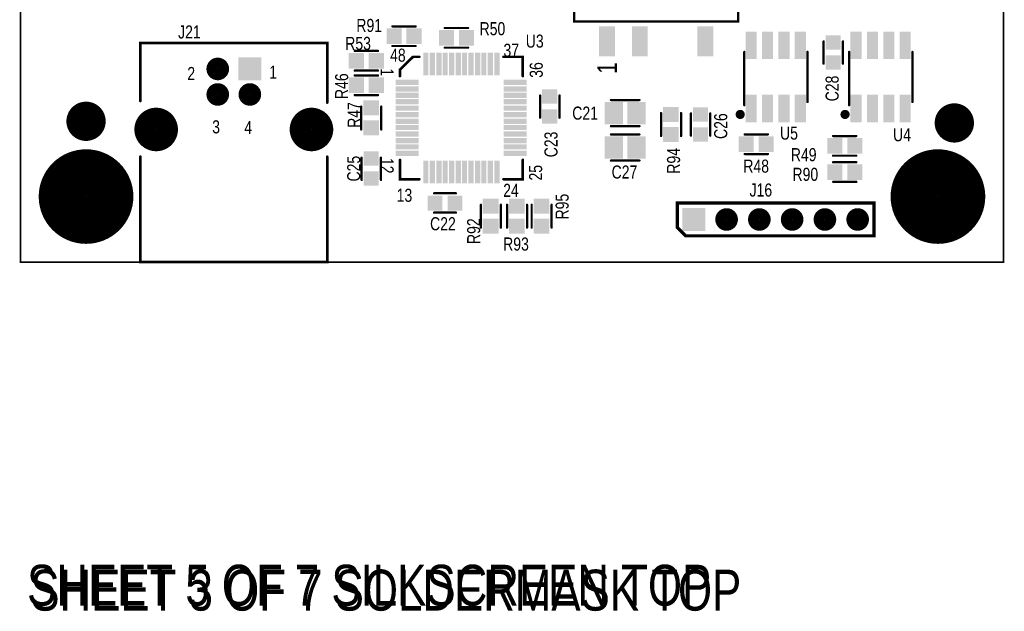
# Model space of a CAD drawing. Extents: x 0.61 to 3.61, y 0.19 to 4.26.
# Tile 1 of 16: x 0.61 to 3.61, y 0.19 to 2. Entities that reach past the tile are written whole.
import ezdxf

# ---------------------------------------------------------------- set-up
doc = ezdxf.new("R2010")
doc.units = 0

msp = doc.modelspace()

# ---------------------------------------------------------------- linework, layer by layer
at = {"const_width": 0.005}
msp.add_lwpolyline([(2.562, 4.258), (3.612, 4.258), (3.612, 1.258), (0.612, 1.258), (0.612, 4.258), (2.562, 4.258)], close=True, dxfattribs=at)
at = {"const_width": 0.0025}
for points in [[(0.6108, 1.258, 1), (0.6132, 1.258, 1)], [(3.6107, 1.258, 1), (3.6133, 1.258, 1)]]:
    msp.add_lwpolyline(points, format="xyb", close=True, dxfattribs=at)
at = {"layer": 'SMT'}
for points, const_width in [([(1.197, 1.848, 1), (1.231, 1.848, 1)], 0.035), ([(1.197, 1.77, 1), (1.231, 1.77, 1)], 0.035), ([(1.295, 1.77, 1), (1.329, 1.77, 1)], 0.035), ([(0.782, 1.688, 1), (0.842, 1.688, 1)], 0.06), ([(3.432, 1.683, 1), (3.492, 1.683, 1)], 0.06), ([(0.993, 1.663, 1), (1.059, 1.663, 1)], 0.067), ([(1.467, 1.663, 1), (1.533, 1.663, 1)], 0.067), ([(0.74, 1.458, 1), (0.884, 1.458, 1)], 0.145), ([(3.34, 1.458, 1), (3.484, 1.458, 1)], 0.145), ([(2.75, 1.388, 1), (2.784, 1.388, 1)], 0.035), ([(2.85, 1.388, 1), (2.884, 1.388, 1)], 0.035), ([(2.95, 1.388, 1), (2.984, 1.388, 1)], 0.035), ([(3.05, 1.388, 1), (3.084, 1.388, 1)], 0.035), ([(3.15, 1.388, 1), (3.184, 1.388, 1)], 0.035)]:
    msp.add_lwpolyline(points, format="xyb", close=True, dxfattribs=dict(at, const_width=const_width))
for points in [[(1.729, 1.924), (1.775, 1.924), (1.729, 1.972), (1.775, 1.972)], [(1.79, 1.924), (1.836, 1.924), (1.79, 1.972), (1.836, 1.972)], [(1.889, 1.919), (1.935, 1.919), (1.889, 1.967), (1.935, 1.967)], [(1.95, 1.919), (1.996, 1.919), (1.95, 1.967), (1.996, 1.967)], [(2.378, 1.886), (2.426, 1.886), (2.378, 1.978), (2.426, 1.978)], [(2.478, 1.886), (2.526, 1.886), (2.478, 1.978), (2.526, 1.978)], [(2.678, 1.886), (2.726, 1.886), (2.678, 1.978), (2.726, 1.978)], [(2.825, 1.878), (2.859, 1.878), (2.825, 1.962), (2.859, 1.962)], [(2.875, 1.878), (2.909, 1.878), (2.875, 1.962), (2.909, 1.962)], [(2.925, 1.878), (2.959, 1.878), (2.925, 1.962), (2.959, 1.962)], [(2.975, 1.878), (3.009, 1.878), (2.975, 1.962), (3.009, 1.962)], [(3.145, 1.878), (3.179, 1.878), (3.145, 1.962), (3.179, 1.962)], [(3.195, 1.878), (3.229, 1.878), (3.195, 1.962), (3.229, 1.962)], [(3.245, 1.878), (3.279, 1.878), (3.245, 1.962), (3.279, 1.962)], [(3.295, 1.878), (3.329, 1.878), (3.295, 1.962), (3.329, 1.962)], [(3.069, 1.907), (3.115, 1.907), (3.069, 1.951), (3.115, 1.951)], [(1.614, 1.849), (1.66, 1.849), (1.614, 1.897), (1.66, 1.897)], [(1.675, 1.849), (1.721, 1.849), (1.675, 1.897), (1.721, 1.897)], [(1.841, 1.828), (1.857, 1.828), (1.841, 1.898), (1.857, 1.898)], [(1.861, 1.828), (1.877, 1.828), (1.861, 1.898), (1.877, 1.898)], [(1.881, 1.828), (1.897, 1.828), (1.881, 1.898), (1.897, 1.898)], [(1.9, 1.828), (1.916, 1.828), (1.9, 1.898), (1.916, 1.898)], [(1.92, 1.828), (1.936, 1.828), (1.92, 1.898), (1.936, 1.898)], [(1.94, 1.828), (1.956, 1.828), (1.94, 1.898), (1.956, 1.898)], [(1.959, 1.828), (1.975, 1.828), (1.959, 1.898), (1.975, 1.898)], [(1.979, 1.828), (1.995, 1.828), (1.979, 1.898), (1.995, 1.898)], [(1.999, 1.828), (2.015, 1.828), (1.999, 1.898), (2.015, 1.898)], [(2.018, 1.828), (2.034, 1.828), (2.018, 1.898), (2.034, 1.898)], [(2.038, 1.828), (2.054, 1.828), (2.038, 1.898), (2.054, 1.898)], [(2.058, 1.828), (2.074, 1.828), (2.058, 1.898), (2.074, 1.898)], [(1.277, 1.813), (1.347, 1.813), (1.277, 1.883), (1.347, 1.883)], [(3.069, 1.846), (3.115, 1.846), (3.069, 1.89), (3.115, 1.89)], [(1.614, 1.774), (1.66, 1.774), (1.614, 1.822), (1.66, 1.822)], [(1.675, 1.774), (1.721, 1.774), (1.675, 1.822), (1.721, 1.822)], [(1.757, 1.799), (1.827, 1.799), (1.757, 1.815), (1.827, 1.815)], [(2.087, 1.799), (2.157, 1.799), (2.087, 1.815), (2.157, 1.815)], [(1.757, 1.779), (1.827, 1.779), (1.757, 1.795), (1.827, 1.795)], [(1.757, 1.759), (1.827, 1.759), (1.757, 1.775), (1.827, 1.775)], [(2.087, 1.779), (2.157, 1.779), (2.087, 1.795), (2.157, 1.795)], [(2.087, 1.759), (2.157, 1.759), (2.087, 1.775), (2.157, 1.775)], [(2.204, 1.742), (2.25, 1.742), (2.204, 1.786), (2.25, 1.786)], [(1.658, 1.706), (1.706, 1.706), (1.658, 1.752), (1.706, 1.752)], [(1.757, 1.74), (1.827, 1.74), (1.757, 1.756), (1.827, 1.756)], [(2.087, 1.74), (2.157, 1.74), (2.087, 1.756), (2.157, 1.756)], [(2.395, 1.679), (2.451, 1.679), (2.395, 1.747), (2.451, 1.747)], [(2.464, 1.679), (2.52, 1.679), (2.464, 1.747), (2.52, 1.747)], [(2.825, 1.685), (2.859, 1.685), (2.825, 1.769), (2.859, 1.769)], [(2.875, 1.685), (2.909, 1.685), (2.875, 1.769), (2.909, 1.769)], [(2.925, 1.685), (2.959, 1.685), (2.925, 1.769), (2.959, 1.769)], [(2.975, 1.685), (3.009, 1.685), (2.975, 1.769), (3.009, 1.769)], [(3.145, 1.685), (3.179, 1.685), (3.145, 1.769), (3.179, 1.769)], [(3.195, 1.685), (3.229, 1.685), (3.195, 1.769), (3.229, 1.769)], [(3.245, 1.685), (3.279, 1.685), (3.245, 1.769), (3.279, 1.769)], [(3.295, 1.685), (3.329, 1.685), (3.295, 1.769), (3.329, 1.769)], [(1.757, 1.72), (1.827, 1.72), (1.757, 1.736), (1.827, 1.736)], [(1.757, 1.7), (1.827, 1.7), (1.757, 1.716), (1.827, 1.716)], [(2.087, 1.72), (2.157, 1.72), (2.087, 1.736), (2.157, 1.736)], [(2.087, 1.7), (2.157, 1.7), (2.087, 1.716), (2.157, 1.716)], [(2.204, 1.681), (2.25, 1.681), (2.204, 1.725), (2.25, 1.725)], [(2.573, 1.686), (2.621, 1.686), (2.573, 1.732), (2.621, 1.732)], [(2.664, 1.687), (2.71, 1.687), (2.664, 1.731), (2.71, 1.731)], [(1.658, 1.645), (1.706, 1.645), (1.658, 1.691), (1.706, 1.691)], [(1.757, 1.68), (1.827, 1.68), (1.757, 1.696), (1.827, 1.696)], [(2.087, 1.68), (2.157, 1.68), (2.087, 1.696), (2.157, 1.696)], [(1.757, 1.661), (1.827, 1.661), (1.757, 1.677), (1.827, 1.677)], [(1.757, 1.641), (1.827, 1.641), (1.757, 1.657), (1.827, 1.657)], [(2.087, 1.661), (2.157, 1.661), (2.087, 1.677), (2.157, 1.677)], [(2.087, 1.641), (2.157, 1.641), (2.087, 1.657), (2.157, 1.657)], [(2.573, 1.625), (2.621, 1.625), (2.573, 1.671), (2.621, 1.671)], [(2.664, 1.626), (2.71, 1.626), (2.664, 1.67), (2.71, 1.67)], [(1.757, 1.621), (1.827, 1.621), (1.757, 1.637), (1.827, 1.637)], [(2.087, 1.621), (2.157, 1.621), (2.087, 1.637), (2.157, 1.637)], [(2.395, 1.574), (2.451, 1.574), (2.395, 1.642), (2.451, 1.642)], [(2.464, 1.574), (2.52, 1.574), (2.464, 1.642), (2.52, 1.642)], [(2.804, 1.594), (2.85, 1.594), (2.804, 1.642), (2.85, 1.642)], [(2.865, 1.594), (2.911, 1.594), (2.865, 1.642), (2.911, 1.642)], [(3.074, 1.589), (3.12, 1.589), (3.074, 1.637), (3.12, 1.637)], [(3.135, 1.589), (3.181, 1.589), (3.135, 1.637), (3.181, 1.637)], [(1.659, 1.552), (1.705, 1.552), (1.659, 1.596), (1.705, 1.596)], [(1.757, 1.602), (1.827, 1.602), (1.757, 1.618), (1.827, 1.618)], [(1.757, 1.582), (1.827, 1.582), (1.757, 1.598), (1.827, 1.598)], [(2.087, 1.602), (2.157, 1.602), (2.087, 1.618), (2.157, 1.618)], [(2.087, 1.582), (2.157, 1.582), (2.087, 1.598), (2.157, 1.598)], [(1.841, 1.498), (1.857, 1.498), (1.841, 1.568), (1.857, 1.568)], [(1.861, 1.498), (1.877, 1.498), (1.861, 1.568), (1.877, 1.568)], [(1.881, 1.498), (1.897, 1.498), (1.881, 1.568), (1.897, 1.568)], [(1.9, 1.498), (1.916, 1.498), (1.9, 1.568), (1.916, 1.568)], [(1.92, 1.498), (1.936, 1.498), (1.92, 1.568), (1.936, 1.568)], [(1.94, 1.498), (1.956, 1.498), (1.94, 1.568), (1.956, 1.568)], [(1.959, 1.498), (1.975, 1.498), (1.959, 1.568), (1.975, 1.568)], [(1.979, 1.498), (1.995, 1.498), (1.979, 1.568), (1.995, 1.568)], [(1.999, 1.498), (2.015, 1.498), (1.999, 1.568), (2.015, 1.568)], [(2.018, 1.498), (2.034, 1.498), (2.018, 1.568), (2.034, 1.568)], [(2.038, 1.498), (2.054, 1.498), (2.038, 1.568), (2.054, 1.568)], [(2.058, 1.498), (2.074, 1.498), (2.058, 1.568), (2.074, 1.568)], [(1.659, 1.491), (1.705, 1.491), (1.659, 1.535), (1.705, 1.535)], [(3.074, 1.509), (3.12, 1.509), (3.074, 1.557), (3.12, 1.557)], [(3.135, 1.509), (3.181, 1.509), (3.135, 1.557), (3.181, 1.557)], [(1.855, 1.415), (1.899, 1.415), (1.855, 1.461), (1.899, 1.461)], [(1.916, 1.415), (1.96, 1.415), (1.916, 1.461), (1.96, 1.461)], [(2.023, 1.406), (2.071, 1.406), (2.023, 1.452), (2.071, 1.452)], [(2.103, 1.406), (2.151, 1.406), (2.103, 1.452), (2.151, 1.452)], [(2.178, 1.406), (2.226, 1.406), (2.178, 1.452), (2.226, 1.452)], [(2.632, 1.353), (2.702, 1.353), (2.632, 1.423), (2.702, 1.423)], [(2.023, 1.345), (2.071, 1.345), (2.023, 1.391), (2.071, 1.391)], [(2.103, 1.345), (2.151, 1.345), (2.103, 1.391), (2.151, 1.391)], [(2.178, 1.345), (2.226, 1.345), (2.178, 1.391), (2.226, 1.391)]]:
    msp.add_solid(points, dxfattribs=at)
at = {"layer": 'SST'}
for points, const_width in [([(2.339, 1.993), (2.802, 1.993), (2.802, 2.273), (2.302, 2.273), (2.302, 1.993), (2.339, 1.993)], 0.007), ([(2.642, 1.338), (3.217, 1.338), (3.217, 1.438), (2.617, 1.438), (2.617, 1.363), (2.642, 1.338)], 0.01), ([(2.642, 1.338), (3.217, 1.338), (3.217, 1.438), (2.617, 1.438), (2.617, 1.363), (2.642, 1.338)], 0.01)]:
    msp.add_lwpolyline(points, close=True, dxfattribs=dict(at, const_width=const_width))
for points, const_width in [([(2.3003, 1.993, 1), (2.3038, 1.993, 1)], 0.0035), ([(2.3373, 1.993, 1), (2.3407, 1.993, 1)], 0.0035), ([(2.3373, 1.993, 1), (2.3407, 1.993, 1)], 0.0035), ([(2.8003, 1.993, 1), (2.8038, 1.993, 1)], 0.0035), ([(1.7453, 1.978, 1), (1.7488, 1.978, 1)], 0.0035), ([(1.8163, 1.978, 1), (1.8198, 1.978, 1)], 0.0035), ([(1.9053, 1.973, 1), (1.9087, 1.973, 1)], 0.0035), ([(1.9763, 1.973, 1), (1.9797, 1.973, 1)], 0.0035), ([(0.976, 1.927, 1), (0.98, 1.927, 1)], 0.004), ([(1.546, 1.927, 1), (1.55, 1.927, 1)], 0.004), ([(3.0613, 1.932, 1), (3.0648, 1.932, 1)], 0.0035), ([(3.1203, 1.932, 1), (3.1237, 1.932, 1)], 0.0035), ([(1.6303, 1.903, 1), (1.6337, 1.903, 1)], 0.0035), ([(1.7013, 1.903, 1), (1.7048, 1.903, 1)], 0.0035), ([(1.7453, 1.918, 1), (1.7488, 1.918, 1)], 0.0035), ([(1.8163, 1.918, 1), (1.8198, 1.918, 1)], 0.0035), ([(1.9053, 1.913, 1), (1.9087, 1.913, 1)], 0.0035), ([(1.9763, 1.913, 1), (1.9797, 1.913, 1)], 0.0035), ([(2.8193, 1.9, 1), (2.8228, 1.9, 1)], 0.0035), ([(3.0122, 1.9, 1), (3.0157, 1.9, 1)], 0.0035), ([(3.1393, 1.9, 1), (3.1427, 1.9, 1)], 0.0035), ([(3.3323, 1.9, 1), (3.3358, 1.9, 1)], 0.0035), ([(1.808, 1.885, 1), (1.812, 1.885, 1)], 0.004), ([(1.827, 1.885, 1), (1.831, 1.885, 1)], 0.004), ([(2.084, 1.885, 1), (2.088, 1.885, 1)], 0.004), ([(2.143, 1.885, 1), (2.147, 1.885, 1)], 0.004), ([(3.0613, 1.864, 1), (3.0648, 1.864, 1)], 0.0035), ([(3.1203, 1.864, 1), (3.1237, 1.864, 1)], 0.0035), ([(1.6303, 1.843, 1), (1.6337, 1.843, 1)], 0.0035), ([(1.7013, 1.843, 1), (1.7048, 1.843, 1)], 0.0035), ([(1.768, 1.846, 1), (1.772, 1.846, 1)], 0.004), ([(1.6303, 1.828, 1), (1.6337, 1.828, 1)], 0.0035), ([(1.7013, 1.828, 1), (1.7048, 1.828, 1)], 0.0035), ([(1.768, 1.826, 1), (1.772, 1.826, 1)], 0.004), ([(2.143, 1.826, 1), (2.147, 1.826, 1)], 0.004), ([(0.976, 1.75, 1), (0.98, 1.75, 1)], 0.004), ([(1.546, 1.745, 1), (1.55, 1.745, 1)], 0.004), ([(1.6303, 1.768, 1), (1.6337, 1.768, 1)], 0.0035), ([(1.7013, 1.768, 1), (1.7048, 1.768, 1)], 0.0035), ([(2.1963, 1.767, 1), (2.1997, 1.767, 1)], 0.0035), ([(2.2553, 1.767, 1), (2.2588, 1.767, 1)], 0.0035), ([(2.4123, 1.753, 1), (2.4158, 1.753, 1)], 0.0035), ([(2.4993, 1.753, 1), (2.5027, 1.753, 1)], 0.0035), ([(3.0122, 1.747, 1), (3.0157, 1.747, 1)], 0.0035), ([(3.3323, 1.747, 1), (3.3358, 1.747, 1)], 0.0035), ([(1.6503, 1.733, 1), (1.6537, 1.733, 1)], 0.0035), ([(1.7113, 1.733, 1), (1.7148, 1.733, 1)], 0.0035), ([(2.5653, 1.713, 1), (2.5688, 1.713, 1)], 0.0035), ([(2.6263, 1.713, 1), (2.6298, 1.713, 1)], 0.0035), ([(2.6563, 1.712, 1), (2.6597, 1.712, 1)], 0.0035), ([(2.7153, 1.712, 1), (2.7188, 1.712, 1)], 0.0035), ([(2.7982, 1.709, 1), (2.8058, 1.709, 1)], 0.0075), ([(2.7982, 1.709, 1), (2.8058, 1.709, 1)], 0.0075), ([(2.8112, 1.709, 1), (2.8188, 1.709, 1)], 0.0075), ([(2.8112, 1.709, 1), (2.8188, 1.709, 1)], 0.0075), ([(2.8193, 1.737, 1), (2.8228, 1.737, 1)], 0.0035), ([(3.1182, 1.709, 1), (3.1258, 1.709, 1)], 0.0075), ([(3.1182, 1.709, 1), (3.1258, 1.709, 1)], 0.0075), ([(3.1312, 1.709, 1), (3.1387, 1.709, 1)], 0.0075), ([(3.1312, 1.709, 1), (3.1387, 1.709, 1)], 0.0075), ([(3.1393, 1.737, 1), (3.1427, 1.737, 1)], 0.0035), ([(2.1963, 1.699, 1), (2.1997, 1.699, 1)], 0.0035), ([(2.2553, 1.699, 1), (2.2588, 1.699, 1)], 0.0035), ([(1.6503, 1.663, 1), (1.6537, 1.663, 1)], 0.0035), ([(1.7113, 1.663, 1), (1.7148, 1.663, 1)], 0.0035), ([(2.4123, 1.673, 1), (2.4158, 1.673, 1)], 0.0035), ([(2.4993, 1.673, 1), (2.5027, 1.673, 1)], 0.0035), ([(2.4123, 1.648, 1), (2.4158, 1.648, 1)], 0.0035), ([(2.4993, 1.648, 1), (2.5027, 1.648, 1)], 0.0035), ([(2.5653, 1.643, 1), (2.5688, 1.643, 1)], 0.0035), ([(2.6263, 1.643, 1), (2.6298, 1.643, 1)], 0.0035), ([(2.6563, 1.644, 1), (2.6597, 1.644, 1)], 0.0035), ([(2.7153, 1.644, 1), (2.7188, 1.644, 1)], 0.0035), ([(2.8203, 1.648, 1), (2.8238, 1.648, 1)], 0.0035), ([(2.8912, 1.648, 1), (2.8947, 1.648, 1)], 0.0035), ([(3.0903, 1.643, 1), (3.0938, 1.643, 1)], 0.0035), ([(3.1612, 1.643, 1), (3.1647, 1.643, 1)], 0.0035), ([(0.976, 1.58, 1), (0.98, 1.58, 1)], 0.004), ([(1.546, 1.58, 1), (1.55, 1.58, 1)], 0.004), ([(1.6513, 1.577, 1), (1.6547, 1.577, 1)], 0.0035), ([(1.7103, 1.577, 1), (1.7137, 1.577, 1)], 0.0035), ([(1.768, 1.57, 1), (1.772, 1.57, 1)], 0.004), ([(2.143, 1.57, 1), (2.147, 1.57, 1)], 0.004), ([(2.4123, 1.568, 1), (2.4158, 1.568, 1)], 0.0035), ([(2.4993, 1.568, 1), (2.5027, 1.568, 1)], 0.0035), ([(2.8203, 1.588, 1), (2.8238, 1.588, 1)], 0.0035), ([(2.8912, 1.588, 1), (2.8947, 1.588, 1)], 0.0035), ([(3.0903, 1.583, 1), (3.0938, 1.583, 1)], 0.0035), ([(3.0903, 1.563, 1), (3.0938, 1.563, 1)], 0.0035), ([(3.1612, 1.583, 1), (3.1647, 1.583, 1)], 0.0035), ([(3.1612, 1.563, 1), (3.1647, 1.563, 1)], 0.0035), ([(1.6513, 1.509, 1), (1.6547, 1.509, 1)], 0.0035), ([(1.7103, 1.509, 1), (1.7137, 1.509, 1)], 0.0035), ([(1.768, 1.511, 1), (1.772, 1.511, 1)], 0.004), ([(1.827, 1.511, 1), (1.831, 1.511, 1)], 0.004), ([(2.084, 1.511, 1), (2.088, 1.511, 1)], 0.004), ([(2.143, 1.511, 1), (2.147, 1.511, 1)], 0.004), ([(3.0903, 1.503, 1), (3.0938, 1.503, 1)], 0.0035), ([(3.1612, 1.503, 1), (3.1647, 1.503, 1)], 0.0035), ([(1.8723, 1.468, 1), (1.8758, 1.468, 1)], 0.0035), ([(1.9393, 1.468, 1), (1.9428, 1.468, 1)], 0.0035), ([(2.6145, 1.438, 1), (2.6195, 1.438, 1)], 0.005), ([(2.6145, 1.438, 1), (2.6195, 1.438, 1)], 0.005), ([(3.2145, 1.438, 1), (3.2195, 1.438, 1)], 0.005), ([(3.2145, 1.438, 1), (3.2195, 1.438, 1)], 0.005), ([(1.8723, 1.409, 1), (1.8758, 1.409, 1)], 0.0035), ([(1.9393, 1.409, 1), (1.9428, 1.409, 1)], 0.0035), ([(2.0153, 1.433, 1), (2.0187, 1.433, 1)], 0.0035), ([(2.0762, 1.433, 1), (2.0797, 1.433, 1)], 0.0035), ([(2.0953, 1.433, 1), (2.0987, 1.433, 1)], 0.0035), ([(2.1563, 1.433, 1), (2.1597, 1.433, 1)], 0.0035), ([(2.1703, 1.433, 1), (2.1738, 1.433, 1)], 0.0035), ([(2.2313, 1.433, 1), (2.2348, 1.433, 1)], 0.0035), ([(2.0153, 1.363, 1), (2.0187, 1.363, 1)], 0.0035), ([(2.0762, 1.363, 1), (2.0797, 1.363, 1)], 0.0035), ([(2.0953, 1.363, 1), (2.0987, 1.363, 1)], 0.0035), ([(2.1563, 1.363, 1), (2.1597, 1.363, 1)], 0.0035), ([(2.1703, 1.363, 1), (2.1738, 1.363, 1)], 0.0035), ([(2.2313, 1.363, 1), (2.2348, 1.363, 1)], 0.0035), ([(2.6145, 1.363, 1), (2.6195, 1.363, 1)], 0.005), ([(2.6145, 1.363, 1), (2.6195, 1.363, 1)], 0.005), ([(2.6395, 1.338, 1), (2.6445, 1.338, 1)], 0.005), ([(2.6395, 1.338, 1), (2.6445, 1.338, 1)], 0.005), ([(2.6395, 1.338, 1), (2.6445, 1.338, 1)], 0.005), ([(2.6395, 1.338, 1), (2.6445, 1.338, 1)], 0.005), ([(3.2145, 1.338, 1), (3.2195, 1.338, 1)], 0.005), ([(3.2145, 1.338, 1), (3.2195, 1.338, 1)], 0.005), ([(0.976, 1.258, 1), (0.98, 1.258, 1)], 0.004), ([(1.546, 1.258, 1), (1.55, 1.258, 1)], 0.004)]:
    msp.add_lwpolyline(points, format="xyb", close=True, dxfattribs=dict(at, const_width=const_width))
for points, const_width in [([(1.747, 1.978), (1.818, 1.978)], 0.007), ([(1.978, 1.973), (1.907, 1.973)], 0.007), ([(1.548, 1.745), (1.548, 1.927), (0.978, 1.927), (0.978, 1.75)], 0.008), ([(3.063, 1.864), (3.063, 1.932)], 0.007), ([(3.122, 1.864), (3.122, 1.932)], 0.007), ([(1.703, 1.903), (1.632, 1.903)], 0.007), ([(1.747, 1.918), (1.818, 1.918)], 0.007), ([(1.978, 1.913), (1.907, 1.913)], 0.007), ([(2.821, 1.737), (2.821, 1.9)], 0.007), ([(3.014, 1.747), (3.014, 1.9)], 0.007), ([(3.141, 1.737), (3.141, 1.9)], 0.007), ([(3.334, 1.747), (3.334, 1.9)], 0.007), ([(1.77, 1.826), (1.77, 1.846), (1.81, 1.885), (1.829, 1.885)], 0.008), ([(2.086, 1.885), (2.145, 1.885), (2.145, 1.826)], 0.008), ([(1.703, 1.843), (1.632, 1.843)], 0.007), ([(1.632, 1.828), (1.703, 1.828)], 0.007), ([(1.632, 1.768), (1.703, 1.768)], 0.007), ([(2.198, 1.767), (2.198, 1.699)], 0.007), ([(2.257, 1.767), (2.257, 1.699)], 0.007), ([(2.414, 1.753), (2.501, 1.753)], 0.007), ([(1.652, 1.663), (1.652, 1.733)], 0.007), ([(1.713, 1.663), (1.713, 1.733)], 0.007), ([(2.567, 1.643), (2.567, 1.713)], 0.007), ([(2.628, 1.643), (2.628, 1.713)], 0.007), ([(2.658, 1.644), (2.658, 1.712)], 0.007), ([(2.717, 1.644), (2.717, 1.712)], 0.007), ([(2.414, 1.673), (2.501, 1.673)], 0.007), ([(2.414, 1.648), (2.501, 1.648)], 0.007), ([(2.893, 1.648), (2.822, 1.648)], 0.007), ([(3.163, 1.643), (3.092, 1.643)], 0.007), ([(0.978, 1.58), (0.978, 1.258), (1.548, 1.258), (1.548, 1.58)], 0.008), ([(1.653, 1.509), (1.653, 1.577)], 0.007), ([(1.712, 1.509), (1.712, 1.577)], 0.007), ([(1.829, 1.511), (1.77, 1.511), (1.77, 1.57)], 0.008), ([(2.145, 1.57), (2.145, 1.511), (2.086, 1.511)], 0.008), ([(2.414, 1.568), (2.501, 1.568)], 0.007), ([(2.893, 1.588), (2.822, 1.588)], 0.007), ([(3.163, 1.583), (3.092, 1.583)], 0.007), ([(3.163, 1.563), (3.092, 1.563)], 0.007), ([(3.163, 1.503), (3.092, 1.503)], 0.007), ([(1.941, 1.468), (1.874, 1.468)], 0.007), ([(1.941, 1.409), (1.874, 1.409)], 0.007), ([(2.017, 1.363), (2.017, 1.433)], 0.007), ([(2.078, 1.363), (2.078, 1.433)], 0.007), ([(2.097, 1.363), (2.097, 1.433)], 0.007), ([(2.158, 1.363), (2.158, 1.433)], 0.007), ([(2.172, 1.363), (2.172, 1.433)], 0.007), ([(2.233, 1.363), (2.233, 1.433)], 0.007)]:
    msp.add_lwpolyline(points, dxfattribs=dict(at, const_width=const_width))
at = {"layer": 'SST', "const_width": 0.015}
for points in [[(2.815, 1.709, 1), (2.802, 1.709)], [(2.802, 1.709, 1), (2.815, 1.709)], [(3.135, 1.709, 1), (3.122, 1.709)], [(3.122, 1.709, 1), (3.135, 1.709)]]:
    msp.add_lwpolyline(points, format="xyb", dxfattribs=at)

# ---------------------------------------------------------------- texts
at = {"layer": 'SMT', "width": 0.8}
msp.add_text('SHEET 3 OF 7 SOLDERMASK TOP', height=0.125, dxfattribs=at).set_placement((0.642, 0.193))
at = {"layer": 'SST', "width": 0.8}
for s, height, rotation, p in [('R91', 0.04, 360, (1.637, 1.961)), ('36', 0.04, 90, (2.206, 1.821)), ('1', 0.06, 90, (2.432, 1.833)), ('1', 0.04, 270, (1.711, 1.85)), ('R46', 0.04, 90, (1.612, 1.756)), ('C28', 0.04, 90, (3.109, 1.749)), ('R47', 0.04, 90, (1.65, 1.668)), ('C21', 0.04, 360, (2.296, 1.693)), ('C26', 0.04, 90, (2.769, 1.634)), ('C23', 0.04, 90, (2.251, 1.578)), ('R94', 0.04, 90, (2.625, 1.528)), ('C25', 0.04, 90, (1.649, 1.504)), ('12', 0.04, 270, (1.711, 1.576)), ('25', 0.04, 90, (2.204, 1.507)), ('C27', 0.04, 360, (2.416, 1.513)), ('R95', 0.04, 90, (2.285, 1.388)), ('R92', 0.04, 90, (2.015, 1.313)), ('R93', 0.04, 360, (2.085, 1.293))]:
    msp.add_text(s, height=height, rotation=rotation, dxfattribs=at).set_placement(p)
for s, height, p in [('R50', 0.04, (2.013, 1.951)), ('J21', 0.04, (1.093, 1.941)), ('U3', 0.04, (2.154, 1.913)), ('R53', 0.04, (1.603, 1.906)), ('37', 0.04, (2.086, 1.885)), ('48', 0.04, (1.74, 1.87)), ('2', 0.04, (1.121, 1.814)), ('1', 0.04, (1.371, 1.818)), ('3', 0.04, (1.197, 1.651)), ('4', 0.04, (1.295, 1.649)), ('U5', 0.04, (2.93, 1.632)), ('U4', 0.04, (3.275, 1.627)), ('R49', 0.04, (2.963, 1.566)), ('R48', 0.04, (2.818, 1.531)), ('R90', 0.04, (2.968, 1.506)), ('13', 0.04, (1.76, 1.442)), ('24', 0.04, (2.085, 1.457)), ('J16', 0.04, (2.837, 1.458)), ('C22', 0.04, (1.862, 1.355)), ('SHEET 5 OF 7 SILKSCREEN TOP', 0.125, (0.632, 0.208))]:
    msp.add_text(s, height=height, dxfattribs=at).set_placement(p)

doc.saveas('drawing.dxf')
